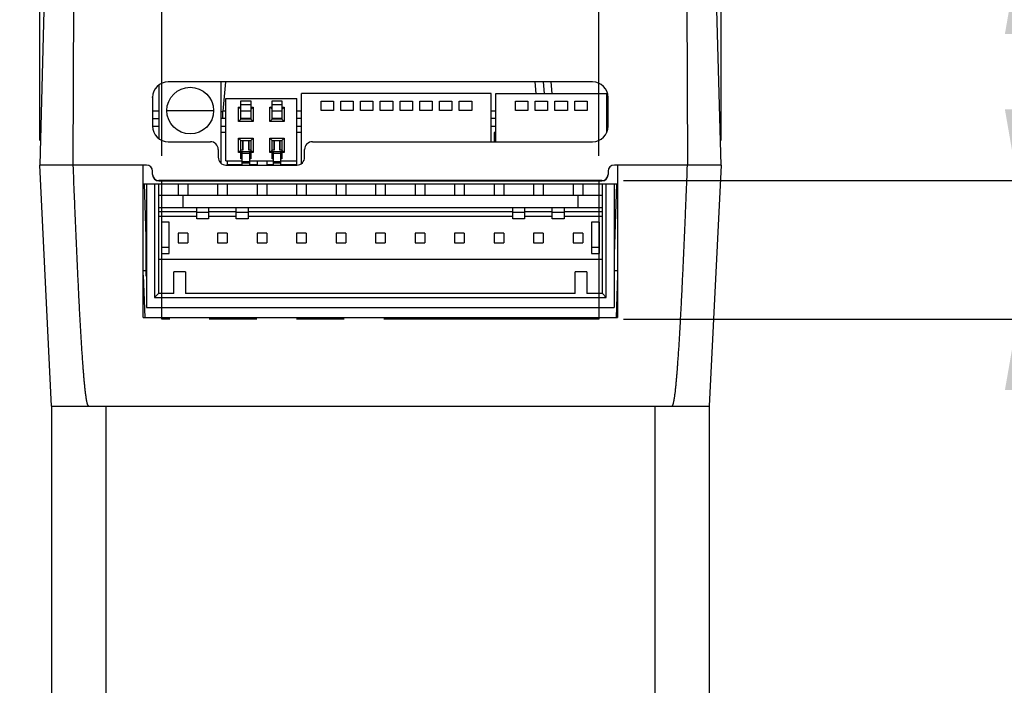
# Model space of a CAD drawing. Header units: inches. Extents: x 0 to 22, y 0 to 17.
# Tile 27 of 32: x 17 to 19.5, y 11.8 to 13.5. Entities that reach past the tile are written whole.
import ezdxf

# ---------------------------------------------------------------- set-up
doc = ezdxf.new("R2010")
doc.units = ezdxf.units.IN
doc.header["$LTSCALE"] = 1.21
doc.header["$MEASUREMENT"] = 0
doc.linetypes.add('PHANTOM', pattern=[0.8, 0.45, -0.05, 0.1, -0.05, 0.1, -0.05])
doc.layers.get('0').update_dxf_attribs({"linetype": 'CONTINUOUS'})
doc.layers.add('03___PRT_ALL_CURVES', color=7, linetype='CONTINUOUS')
doc.layers.add('DIMENSIONS', color=7, linetype='CONTINUOUS')
doc.styles.get("Standard").update_dxf_attribs({"font": 'txt', "width": 0.8})
doc.dimstyles.new('DIMSTYLE_1', dxfattribs={"dimtxt": 0.125, "dimasz": 0.18, "dimexe": 0.18, "dimexo": 0.0625, "dimgap": 0.09, "dimtad": 0, "dimtih": 1, "dimtoh": 1, "dimdec": 1, "dimdsep": 46, "dimtxsty": 'STANDARD', "dimblk": '_FILLED', "dimblk1": '_FILLED', "dimblk2": '_FILLED', "dimcen": 0.09, "dimadec": 0, "dimazin": 0, "dimtfac": 1, "dimtdec": 1, "dimtofl": 0, "dimtmove": 0, "dimatfit": 3, "dimldrblk": '_FILLED', "dimfxl": 1, "dimtolj": 1, "dimarcsym": 0})
doc.dimstyles.new('DIMSTYLE_5', dxfattribs={"dimtxt": 0.125, "dimasz": 0.18, "dimexe": 0.18, "dimexo": 0.0625, "dimgap": 0.09, "dimtad": 0, "dimtih": 1, "dimtoh": 1, "dimdec": 1, "dimdsep": 46, "dimtxsty": 'STANDARD', "dimblk": '_FILLED', "dimblk1": '_FILLED', "dimblk2": '_FILLED', "dimcen": 0.09, "dimadec": 0, "dimazin": 0, "dimtp": 0.1, "dimtm": 0.1, "dimtfac": 1, "dimtdec": 1, "dimtofl": 0, "dimtmove": 0, "dimatfit": 3, "dimldrblk": '_FILLED', "dimfxl": 1, "dimtolj": 1, "dimarcsym": 0})

# ---------------------------------------------------------------- blocks, each defined once
blk = doc.blocks.new('_FILLED')
at = {"color": 0, "linetype": 'BYBLOCK'}
blk.add_solid([(0, 0), (-1, 0.174), (-1, -0.174)], dxfattribs=at)
blk = doc.blocks.new('*D17')
at = {"layer": 'DIMENSIONS', "color": 2, "linetype": 'CONTINUOUS'}
for p, q in [((17.0649, 13.1814), (17.0649, 15.9087)), ((18.79, 13.1814), (18.79, 15.9087)), ((17.0649, 15.7837), (17.315, 15.7837)), ((18.79, 15.7837), (18.54, 15.7837))]:
    blk.add_line(p, q, dxfattribs=at)
at = {"layer": 'DIMENSIONS', "color": 2, "linetype": 'CONTINUOUS', "xscale": 0.18, "yscale": 0.18, "zscale": 0.18, "rotation": 180}
blk.add_blockref('_FILLED', (17.0649, 15.7837), dxfattribs=at)
at = {"layer": 'DIMENSIONS', "color": 2, "linetype": 'CONTINUOUS', "xscale": 0.18, "yscale": 0.18, "zscale": 0.18}
blk.add_blockref('_FILLED', (18.79, 15.7837), dxfattribs=at)
at = {"layer": 'DIMENSIONS', "color": 2, "linetype": 'CONTINUOUS', "insert": (17.9275, 15.8462), "char_height": 0.125, "width": 1.1, "attachment_point": 2, "line_spacing_factor": 0.9}
blk.add_mtext('43.9 [1.73]\\PMAX', dxfattribs=at)
blk = doc.blocks.new('*D19')
at = {"layer": 'DIMENSIONS', "color": 2, "linetype": 'CONTINUOUS'}
for p, q in [((17.3743, 13.1421), (17.3743, 15.1587)), ((18.4806, 13.1421), (18.4806, 15.1587)), ((17.3743, 15.0337), (17.0143, 15.0337)), ((18.4806, 15.0337), (18.8406, 15.0337))]:
    blk.add_line(p, q, dxfattribs=at)
at = {"layer": 'DIMENSIONS', "color": 2, "linetype": 'CONTINUOUS', "xscale": 0.18, "yscale": 0.18, "zscale": 0.18}
blk.add_blockref('_FILLED', (17.3743, 15.0337), dxfattribs=at)
at = {"layer": 'DIMENSIONS', "color": 2, "linetype": 'CONTINUOUS', "xscale": 0.18, "yscale": 0.18, "zscale": 0.18, "rotation": 180}
blk.add_blockref('_FILLED', (18.4806, 15.0337), dxfattribs=at)
at = {"layer": 'DIMENSIONS', "color": 2, "linetype": 'CONTINUOUS', "insert": (17.8275, 15.0962), "char_height": 0.125, "width": 0.9, "attachment_point": 2, "line_spacing_factor": 0.9}
blk.add_mtext('28.1\\P[1.11]\\PMATING\\PCONNECTOR', dxfattribs=at)
blk = doc.blocks.new('*D20')
at = {"layer": 'DIMENSIONS', "color": 2, "linetype": 'CONTINUOUS'}
for p, q in [((19.54, 13.0796), (19.54, 13.4396)), ((18.5431, 13.0796), (19.665, 13.0796)), ((18.5431, 12.7292), (19.665, 12.7292)), ((19.54, 12.7292), (19.54, 12.3578)), ((19.54, 12.3578), (19.6575, 12.3578))]:
    blk.add_line(p, q, dxfattribs=at)
at = {"layer": 'DIMENSIONS', "color": 2, "linetype": 'CONTINUOUS', "xscale": 0.18, "yscale": 0.18, "zscale": 0.18}
for p, rotation in [((19.54, 13.0796), 270), ((19.54, 12.7292), 90)]:
    blk.add_blockref('_FILLED', p, dxfattribs=dict(at, rotation=rotation))
at = {"layer": 'DIMENSIONS', "color": 2, "linetype": 'CONTINUOUS', "insert": (19.72, 12.4203), "char_height": 0.125, "width": 1.6, "attachment_point": 1, "line_spacing_factor": 0.9}
blk.add_mtext('8.9{\\Ftxt.shx;\\W1.000000;\\H0.125000; }[.35]\\PMATING CONNECTOR', dxfattribs=at)
blk = doc.blocks.new('*D21')
at = {"layer": 'DIMENSIONS', "color": 2, "linetype": 'CONTINUOUS'}
for p, q in [((19.54, 13.3551), (19.54, 13.9427)), ((19.54, 13.9427), (19.6575, 13.9427)), ((18.8199, 13.6307), (19.665, 13.6307)), ((19.54, 13.6307), (19.54, 13.3551)), ((19.54, 13.0796), (19.54, 13.3551)), ((18.5431, 13.0796), (19.665, 13.0796))]:
    blk.add_line(p, q, dxfattribs=at)
at = {"layer": 'DIMENSIONS', "color": 2, "linetype": 'CONTINUOUS', "xscale": 0.18, "yscale": 0.18, "zscale": 0.18}
for p, rotation in [((19.54, 13.6307), 90.000000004), ((19.54, 13.0796), 270.000000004)]:
    blk.add_blockref('_FILLED', p, dxfattribs=dict(at, rotation=rotation))
at = {"layer": 'DIMENSIONS', "color": 2, "linetype": 'CONTINUOUS', "insert": (19.72, 14.0052), "char_height": 0.125, "width": 0.825, "attachment_point": 1, "line_spacing_factor": 0.9}
blk.add_mtext('14{\\Ftxt.shx;\\W1.000000;\\H0.125000; }[.55]', dxfattribs=at)

msp = doc.modelspace()

# ---------------------------------------------------------------- linework, layer by layer
at = {"color": 7, "linetype": 'CONTINUOUS'}
for p, q in [((17.0778, 13.6116), (17.0649, 13.1189)), ((18.79, 13.1189), (18.7771, 13.6116)), ((17.1499, 13.1189), (17.1517, 13.5328)), ((18.7032, 13.5328), (18.705, 13.1189)), ((17.3673, 13.1854), (17.3673, 13.3222)), ((18.4647, 13.3296), (17.3902, 13.3296)), ((17.5248, 13.1229), (17.5248, 13.3296)), ((17.5352, 13.3296), (17.5287, 13.255)), ((18.3223, 13.3), (18.3197, 13.3296)), ((18.3393, 13.3296), (18.3419, 13.3)), ((18.359, 13.3296), (18.3615, 13.3)), ((17.3508, 13.2902), (17.3509, 13.2916)), ((17.3508, 13.2902), (17.3508, 13.2173)), ((17.5366, 13.1296), (17.5366, 13.287)), ((17.5366, 13.287), (17.716, 13.287)), ((17.716, 13.1296), (17.716, 13.287)), ((17.7279, 13.1229), (17.7279, 13.3)), ((18.2082, 13.3), (17.7279, 13.3)), ((18.2082, 13.178), (18.2082, 13.3)), ((18.22, 13.178), (18.22, 13.3)), ((18.22, 13.3), (18.5003, 13.3)), ((18.5003, 13.3), (18.5003, 13.2005)), ((18.5041, 13.2902), (18.5041, 13.2916)), ((18.5041, 13.2173), (18.5041, 13.2902)), ((17.5687, 13.2293), (17.5687, 13.2658)), ((17.5744, 13.2601), (17.5687, 13.2658)), ((17.5687, 13.2658), (17.5744, 13.2658)), ((17.5744, 13.2351), (17.5744, 13.2816)), ((17.5744, 13.2816), (17.5994, 13.2816)), ((17.5994, 13.2716), (17.5744, 13.2716)), ((17.5994, 13.2816), (17.5994, 13.2351)), ((17.5994, 13.2601), (17.6052, 13.2658)), ((17.5994, 13.2658), (17.6052, 13.2658)), ((17.6052, 13.2658), (17.6052, 13.2293)), ((17.6474, 13.2293), (17.6474, 13.2658)), ((17.6532, 13.2601), (17.6474, 13.2658)), ((17.6474, 13.2658), (17.6532, 13.2658)), ((17.6532, 13.2351), (17.6532, 13.2816)), ((17.6532, 13.2816), (17.6782, 13.2816)), ((17.6782, 13.2716), (17.6532, 13.2716)), ((17.6782, 13.2816), (17.6782, 13.2351)), ((17.6782, 13.2601), (17.6839, 13.2658)), ((17.6782, 13.2658), (17.6839, 13.2658)), ((17.6839, 13.2658), (17.6839, 13.2293)), ((17.7773, 13.2567), (17.7773, 13.2803)), ((17.7773, 13.2803), (17.8088, 13.2803)), ((17.8088, 13.2803), (17.8088, 13.2567)), ((17.8273, 13.2567), (17.8273, 13.2803)), ((17.8273, 13.2803), (17.8588, 13.2803)), ((17.8588, 13.2803), (17.8588, 13.2567)), ((17.8773, 13.2567), (17.8773, 13.2803)), ((17.8773, 13.2803), (17.9088, 13.2803)), ((17.9088, 13.2803), (17.9088, 13.2567)), ((17.9273, 13.2567), (17.9273, 13.2803)), ((17.9273, 13.2803), (17.9588, 13.2803)), ((17.9588, 13.2803), (17.9588, 13.2567)), ((17.9773, 13.2567), (17.9773, 13.2803)), ((17.9773, 13.2803), (18.0088, 13.2803)), ((18.0088, 13.2803), (18.0088, 13.2567)), ((18.0273, 13.2567), (18.0273, 13.2803)), ((18.0273, 13.2803), (18.0588, 13.2803)), ((18.0588, 13.2803), (18.0588, 13.2567)), ((18.0773, 13.2567), (18.0773, 13.2803)), ((18.0773, 13.2803), (18.1088, 13.2803)), ((18.1088, 13.2803), (18.1088, 13.2567)), ((18.1273, 13.2567), (18.1273, 13.2803)), ((18.1273, 13.2803), (18.1588, 13.2803)), ((18.1588, 13.2803), (18.1588, 13.2567)), ((18.2694, 13.2567), (18.2694, 13.2803)), ((18.2694, 13.2803), (18.3009, 13.2803)), ((18.3009, 13.2803), (18.3009, 13.2567)), ((18.3194, 13.2567), (18.3194, 13.2803)), ((18.3194, 13.2803), (18.3509, 13.2803)), ((18.3509, 13.2803), (18.3509, 13.2567)), ((18.3694, 13.2567), (18.3694, 13.2803)), ((18.3694, 13.2803), (18.4009, 13.2803)), ((18.4009, 13.2803), (18.4009, 13.2567)), ((18.4194, 13.2567), (18.4194, 13.2803)), ((18.4194, 13.2803), (18.4509, 13.2803)), ((18.4509, 13.2803), (18.4509, 13.2567)), ((17.3673, 13.255), (17.3508, 13.255)), ((17.3508, 13.237), (17.3673, 13.237)), ((17.387, 13.2567), (17.5051, 13.2567)), ((17.5366, 13.237), (17.5248, 13.237)), ((17.5287, 13.237), (17.5287, 13.255)), ((17.5366, 13.255), (17.5287, 13.255)), ((17.5994, 13.255), (17.5744, 13.255)), ((17.5994, 13.237), (17.5744, 13.237)), ((17.6782, 13.255), (17.6532, 13.255)), ((17.6782, 13.237), (17.6532, 13.237)), ((17.7279, 13.255), (17.716, 13.255)), ((17.7279, 13.237), (17.716, 13.237)), ((17.8088, 13.2567), (17.7773, 13.2567)), ((17.8588, 13.2567), (17.8273, 13.2567)), ((17.9088, 13.2567), (17.8773, 13.2567)), ((17.9588, 13.2567), (17.9273, 13.2567)), ((18.0088, 13.2567), (17.9773, 13.2567)), ((18.0588, 13.2567), (18.0273, 13.2567)), ((18.1088, 13.2567), (18.0773, 13.2567)), ((18.1588, 13.2567), (18.1273, 13.2567)), ((18.22, 13.255), (18.2082, 13.255)), ((18.22, 13.237), (18.2082, 13.237)), ((18.3009, 13.2567), (18.2694, 13.2567)), ((18.3509, 13.2567), (18.3194, 13.2567)), ((18.4009, 13.2567), (18.3694, 13.2567)), ((18.4509, 13.2567), (18.4194, 13.2567)), ((18.5041, 13.255), (18.5003, 13.255)), ((18.5003, 13.237), (18.5041, 13.237)), ((17.3508, 13.2174), (17.3673, 13.2174)), ((17.5248, 13.2174), (17.5366, 13.2174)), ((17.5744, 13.2351), (17.5687, 13.2293)), ((17.6052, 13.2293), (17.5687, 13.2293)), ((17.5994, 13.2351), (17.5744, 13.2351)), ((17.5994, 13.2351), (17.6052, 13.2293)), ((17.6532, 13.2351), (17.6474, 13.2293)), ((17.6839, 13.2293), (17.6474, 13.2293)), ((17.6782, 13.2351), (17.6532, 13.2351)), ((17.6782, 13.2351), (17.6839, 13.2293)), ((17.716, 13.2174), (17.7279, 13.2174)), ((18.2082, 13.2174), (18.22, 13.2174)), ((18.5003, 13.2174), (18.5041, 13.2174)), ((17.5366, 13.2017), (17.5248, 13.2017)), ((17.5687, 13.1507), (17.5687, 13.1872)), ((17.5744, 13.1814), (17.5687, 13.1872)), ((17.5687, 13.1872), (17.6052, 13.1872)), ((17.5994, 13.1814), (17.6052, 13.1872)), ((17.6052, 13.1872), (17.6052, 13.1507)), ((17.6474, 13.1507), (17.6474, 13.1872)), ((17.6532, 13.1814), (17.6474, 13.1872)), ((17.6474, 13.1872), (17.6839, 13.1872)), ((17.6782, 13.1814), (17.6839, 13.1872)), ((17.6839, 13.1872), (17.6839, 13.1507)), ((17.7279, 13.2017), (17.716, 13.2017)), ((18.2152, 13.2017), (18.2152, 13.178)), ((18.22, 13.2017), (18.2152, 13.2017)), ((17.3902, 13.178), (17.4972, 13.178)), ((17.5744, 13.1349), (17.5744, 13.1814)), ((17.5744, 13.1814), (17.5994, 13.1814)), ((17.5795, 13.1577), (17.5795, 13.1814)), ((17.5804, 13.1577), (17.5804, 13.1814)), ((17.5935, 13.1814), (17.5935, 13.1577)), ((17.5944, 13.1814), (17.5944, 13.1577)), ((17.5994, 13.1814), (17.5994, 13.1349)), ((17.6532, 13.1349), (17.6532, 13.1814)), ((17.6532, 13.1814), (17.6782, 13.1814)), ((17.6582, 13.1577), (17.6582, 13.1814)), ((17.6591, 13.1577), (17.6591, 13.1814)), ((17.6722, 13.1814), (17.6722, 13.1577)), ((17.6731, 13.1814), (17.6731, 13.1577)), ((17.6782, 13.1814), (17.6782, 13.1349)), ((17.7554, 13.178), (18.4647, 13.178)), ((17.5169, 13.1583), (17.5169, 13.1386)), ((17.5744, 13.1564), (17.5687, 13.1507)), ((17.5744, 13.1507), (17.5687, 13.1507)), ((17.5744, 13.1577), (17.5804, 13.1577)), ((17.5744, 13.1529), (17.5994, 13.1529)), ((17.5744, 13.1449), (17.5769, 13.1449)), ((17.5769, 13.1529), (17.5769, 13.119)), ((17.5969, 13.1479), (17.5769, 13.1479)), ((17.5935, 13.1577), (17.5994, 13.1577)), ((17.5969, 13.119), (17.5969, 13.1529)), ((17.5969, 13.1449), (17.5994, 13.1449)), ((17.5994, 13.1564), (17.6052, 13.1507)), ((17.6052, 13.1507), (17.5994, 13.1507)), ((17.6532, 13.1564), (17.6474, 13.1507)), ((17.6532, 13.1507), (17.6474, 13.1507)), ((17.6532, 13.1577), (17.6591, 13.1577)), ((17.6532, 13.1529), (17.6782, 13.1529)), ((17.6532, 13.1449), (17.6557, 13.1449)), ((17.6557, 13.1529), (17.6557, 13.119)), ((17.6757, 13.1479), (17.6557, 13.1479)), ((17.6722, 13.1577), (17.6782, 13.1577)), ((17.6757, 13.119), (17.6757, 13.1529)), ((17.6757, 13.1449), (17.6782, 13.1449)), ((17.6782, 13.1564), (17.6839, 13.1507)), ((17.6839, 13.1507), (17.6782, 13.1507)), ((17.7357, 13.1386), (17.7357, 13.1583)), ((17.0948, 12.5087), (17.0649, 13.1189)), ((17.3351, 13.1189), (17.0649, 13.1189)), ((17.3271, 12.7331), (17.3271, 13.1189)), ((17.5366, 13.1296), (17.5769, 13.1296)), ((17.5366, 13.1189), (17.716, 13.1189)), ((17.5397, 13.1296), (17.5397, 13.1189)), ((17.5769, 13.1193), (17.5397, 13.1193)), ((17.5769, 13.1349), (17.5744, 13.1349)), ((17.5769, 13.128), (17.5969, 13.128)), ((17.5969, 13.127), (17.5769, 13.127)), ((17.5969, 13.1235), (17.5769, 13.1235)), ((17.5769, 13.119), (17.5969, 13.119)), ((17.5994, 13.1349), (17.5969, 13.1349)), ((17.5969, 13.1296), (17.6557, 13.1296)), ((17.6152, 13.1193), (17.5969, 13.1193)), ((17.6152, 13.1296), (17.6152, 13.1189)), ((17.6397, 13.1296), (17.6397, 13.1189)), ((17.6557, 13.1193), (17.6397, 13.1193)), ((17.6557, 13.1349), (17.6532, 13.1349)), ((17.6557, 13.128), (17.6757, 13.128)), ((17.6757, 13.127), (17.6557, 13.127)), ((17.6757, 13.1235), (17.6557, 13.1235)), ((17.6557, 13.119), (17.6757, 13.119)), ((17.6782, 13.1349), (17.6757, 13.1349)), ((17.6757, 13.1296), (17.716, 13.1296)), ((17.7152, 13.1193), (17.6757, 13.1193)), ((17.7152, 13.1296), (17.7152, 13.1189)), ((18.79, 13.1189), (18.5199, 13.1189)), ((18.5279, 13.1189), (18.5279, 12.7331)), ((18.79, 13.1189), (18.7601, 12.5087)), ((17.3508, 13.0953), (17.3508, 13.1032)), ((18.5041, 13.1032), (18.5041, 13.0953)), ((17.3271, 13.0717), (18.5279, 13.0717)), ((17.3292, 13.0717), (17.3349, 12.9099)), ((17.3355, 13.0717), (17.3355, 12.7587)), ((17.3555, 13.0717), (17.3555, 12.7837)), ((17.3655, 13.0717), (17.3655, 12.7937)), ((17.3666, 13.0785), (17.3666, 13.0796)), ((18.4884, 13.0796), (17.3666, 13.0796)), ((18.4884, 13.0785), (17.3666, 13.0785)), ((17.4152, 13.0717), (17.4152, 13.0417)), ((17.4397, 13.0717), (17.4397, 13.0417)), ((17.5152, 13.0717), (17.5152, 13.0417)), ((17.5397, 13.0717), (17.5397, 13.0417)), ((17.6152, 13.0717), (17.6152, 13.0417)), ((17.6397, 13.0717), (17.6397, 13.0417)), ((17.7152, 13.0717), (17.7152, 13.0417)), ((17.7397, 13.0717), (17.7397, 13.0417)), ((17.8152, 13.0717), (17.8152, 13.0417)), ((17.8397, 13.0717), (17.8397, 13.0417)), ((17.9152, 13.0717), (17.9152, 13.0417)), ((17.9397, 13.0717), (17.9397, 13.0417)), ((18.0152, 13.0717), (18.0152, 13.0417)), ((18.0397, 13.0717), (18.0397, 13.0417)), ((18.1152, 13.0717), (18.1152, 13.0417)), ((18.1397, 13.0717), (18.1397, 13.0417)), ((18.2152, 13.0717), (18.2152, 13.0417)), ((18.2397, 13.0717), (18.2397, 13.0417)), ((18.3152, 13.0717), (18.3152, 13.0417)), ((18.3397, 13.0717), (18.3397, 13.0417)), ((18.4152, 13.0717), (18.4152, 13.0417)), ((18.4397, 13.0717), (18.4397, 13.0417)), ((18.4884, 13.0796), (18.4884, 13.0785)), ((18.4895, 12.7937), (18.4895, 13.0717)), ((18.4995, 12.7837), (18.4995, 13.0717)), ((18.5195, 13.0717), (18.5195, 12.7587)), ((18.5257, 13.0717), (18.5195, 12.8927)), ((18.4895, 13.0417), (17.3655, 13.0417)), ((17.4275, 13.0417), (17.4275, 13.0117)), ((18.4275, 13.0417), (18.4275, 13.0117)), ((17.3349, 12.9471), (17.3349, 12.9908)), ((17.3355, 12.9908), (17.3349, 12.9908)), ((17.3655, 13.0117), (18.4895, 13.0117)), ((17.3655, 13.0017), (17.4625, 13.0017)), ((17.3655, 12.9897), (17.4625, 12.9897)), ((17.4625, 12.9827), (17.4625, 13.0117)), ((17.4925, 12.9987), (17.4625, 12.9987)), ((17.4925, 13.0117), (17.4925, 12.9827)), ((17.4925, 13.0017), (17.5625, 13.0017)), ((17.4925, 12.9897), (17.5625, 12.9897)), ((17.5625, 12.9827), (17.5625, 13.0117)), ((17.5925, 12.9987), (17.5625, 12.9987)), ((17.5925, 13.0117), (17.5925, 12.9827)), ((17.5925, 13.0017), (18.2625, 13.0017)), ((17.5925, 12.9897), (18.2625, 12.9897)), ((18.2625, 12.9827), (18.2625, 13.0117)), ((18.2925, 12.9987), (18.2625, 12.9987)), ((18.2925, 13.0117), (18.2925, 12.9827)), ((18.2925, 13.0017), (18.3625, 13.0017)), ((18.2925, 12.9897), (18.3625, 12.9897)), ((18.3625, 12.9827), (18.3625, 13.0117)), ((18.3925, 12.9987), (18.3625, 12.9987)), ((18.3925, 13.0117), (18.3925, 12.9827)), ((18.3925, 13.0017), (18.4895, 13.0017)), ((18.3925, 12.9897), (18.4895, 12.9897)), ((17.3349, 12.9735), (17.3355, 12.9735)), ((17.373, 12.9747), (17.373, 12.8947)), ((17.393, 12.9747), (17.373, 12.9747)), ((17.393, 12.8947), (17.393, 12.9747)), ((17.4925, 12.9827), (17.4625, 12.9827)), ((17.5925, 12.9827), (17.5625, 12.9827)), ((18.2925, 12.9827), (18.2625, 12.9827)), ((18.3925, 12.9827), (18.3625, 12.9827)), ((18.462, 12.9747), (18.462, 12.8947)), ((18.482, 12.9747), (18.462, 12.9747)), ((18.482, 12.8947), (18.482, 12.9747)), ((17.3349, 12.9615), (17.3355, 12.9615)), ((17.3349, 12.9471), (17.3355, 12.9471)), ((17.3349, 12.8872), (17.3349, 12.9432)), ((17.3349, 12.9432), (17.3355, 12.9432)), ((17.4152, 12.9469), (17.4152, 12.9224)), ((17.4397, 12.9469), (17.4152, 12.9469)), ((17.4397, 12.9469), (17.4397, 12.9224)), ((17.5152, 12.9469), (17.5152, 12.9224)), ((17.5397, 12.9469), (17.5152, 12.9469)), ((17.5397, 12.9469), (17.5397, 12.9224)), ((17.6152, 12.9469), (17.6152, 12.9224)), ((17.6397, 12.9469), (17.6152, 12.9469)), ((17.6397, 12.9469), (17.6397, 12.9224)), ((17.7152, 12.9469), (17.7152, 12.9224)), ((17.7397, 12.9469), (17.7152, 12.9469)), ((17.7397, 12.9469), (17.7397, 12.9224)), ((17.8152, 12.9469), (17.8152, 12.9224)), ((17.8397, 12.9469), (17.8152, 12.9469)), ((17.8397, 12.9469), (17.8397, 12.9224)), ((17.9152, 12.9469), (17.9152, 12.9224)), ((17.9397, 12.9469), (17.9152, 12.9469)), ((17.9397, 12.9469), (17.9397, 12.9224)), ((18.0152, 12.9469), (18.0152, 12.9224)), ((18.0397, 12.9469), (18.0152, 12.9469)), ((18.0397, 12.9469), (18.0397, 12.9224)), ((18.1152, 12.9469), (18.1152, 12.9224)), ((18.1397, 12.9469), (18.1152, 12.9469)), ((18.1397, 12.9469), (18.1397, 12.9224)), ((18.2152, 12.9469), (18.2152, 12.9224)), ((18.2397, 12.9469), (18.2152, 12.9469)), ((18.2397, 12.9469), (18.2397, 12.9224)), ((18.3152, 12.9469), (18.3152, 12.9224)), ((18.3397, 12.9469), (18.3152, 12.9469)), ((18.3397, 12.9469), (18.3397, 12.9224)), ((18.4152, 12.9469), (18.4152, 12.9224)), ((18.4397, 12.9469), (18.4152, 12.9469)), ((18.4397, 12.9469), (18.4397, 12.9224)), ((17.3349, 12.9289), (17.3355, 12.9289)), ((17.3349, 12.9218), (17.3355, 12.9218)), ((17.4152, 12.9224), (17.4397, 12.9224)), ((17.5152, 12.9224), (17.5397, 12.9224)), ((17.6152, 12.9224), (17.6397, 12.9224)), ((17.7152, 12.9224), (17.7397, 12.9224)), ((17.8152, 12.9224), (17.8397, 12.9224)), ((17.9152, 12.9224), (17.9397, 12.9224)), ((18.0152, 12.9224), (18.0397, 12.9224)), ((18.1152, 12.9224), (18.1397, 12.9224)), ((18.2152, 12.9224), (18.2397, 12.9224)), ((18.3152, 12.9224), (18.3397, 12.9224)), ((18.4152, 12.9224), (18.4397, 12.9224)), ((17.3349, 12.9085), (17.3355, 12.9085)), ((17.3349, 12.9015), (17.3355, 12.9015)), ((17.393, 12.9103), (17.373, 12.9103)), ((17.373, 12.8947), (17.393, 12.8947)), ((18.482, 12.9103), (18.462, 12.9103)), ((18.462, 12.8947), (18.482, 12.8947)), ((17.3355, 12.8872), (17.3349, 12.8872)), ((17.3349, 12.8379), (17.3349, 12.8863)), ((17.3349, 12.8863), (17.3355, 12.8863)), ((17.3349, 12.87), (17.3355, 12.87)), ((17.3349, 12.8687), (17.3355, 12.8687)), ((18.4895, 12.8797), (17.3655, 12.8797)), ((17.3349, 12.8512), (17.3271, 12.8512)), ((17.3271, 12.8398), (17.3308, 12.7331)), ((17.3355, 12.8555), (17.3349, 12.8555)), ((17.3349, 12.8542), (17.3355, 12.8542)), ((17.4045, 12.7937), (17.4045, 12.8487)), ((17.4345, 12.8487), (17.4045, 12.8487)), ((17.4345, 12.8487), (17.4345, 12.7937)), ((18.4205, 12.7937), (18.4205, 12.8487)), ((18.4505, 12.8487), (18.4205, 12.8487)), ((18.4505, 12.8487), (18.4505, 12.7937)), ((18.5279, 12.8512), (18.5195, 12.8512)), ((18.5279, 12.8398), (18.5241, 12.7331)), ((17.3349, 12.8379), (17.3355, 12.8379)), ((17.3655, 12.7937), (17.3555, 12.7837)), ((17.4045, 12.7937), (17.3655, 12.7937)), ((18.4205, 12.7937), (17.4345, 12.7937)), ((18.4895, 12.7937), (18.4505, 12.7937)), ((18.4995, 12.7837), (18.4895, 12.7937)), ((17.3555, 12.7837), (18.4995, 12.7837)), ((17.3355, 12.7587), (18.5195, 12.7587)), ((17.3271, 12.7331), (18.5279, 12.7331)), ((17.0948, 12.5087), (17.0948, 10.989)), ((17.0948, 12.5087), (18.7601, 12.5087)), ((17.2326, 12.5087), (17.2326, 10.989)), ((18.6223, 12.5087), (18.6223, 10.989)), ((18.7601, 12.5087), (18.7601, 10.989))]:
    msp.add_line(p, q, dxfattribs=at)
msp.add_circle((17.446, 13.2567), 0.0591, dxfattribs=at)
for centre, radius, start, end in [((17.3902, 13.2902), 0.0394, 90, 180), ((18.4647, 13.2902), 0.0394, 0, 90), ((17.511, 13.4565), 0.2023, 273.8907, 275.0036), ((17.3902, 13.2173), 0.0394, 180.011, 270.0109), ((18.4647, 13.2173), 0.0394, 269.9891, 359.989), ((17.4972, 13.1583), 0.0197, 0.0109, 90.0109), ((17.7554, 13.1583), 0.0197, 89.9891, 179.9891), ((17.5366, 13.1386), 0.0197, 180.0009, 270.0102), ((17.7161, 13.1386), 0.0197, 269.9891, 359.9891), ((17.3351, 13.1032), 0.0157, 0, 90), ((18.5199, 13.1032), 0.0157, 90, 180), ((17.3666, 13.0953), 0.0157, 180.0109, 270.0109), ((17.3666, 13.0943), 0.0157, 180.0109, 270.0109), ((18.4884, 13.0953), 0.0157, 269.9891, 359.9891), ((18.4884, 13.0943), 0.0157, 269.9891, 359.9891)]:
    msp.add_arc(centre, radius, start, end, dxfattribs=at)
for points, knots in [([(17.1893, 12.5087), (17.1892, 12.5087), (17.189, 12.5087), (17.1886, 12.5089), (17.1882, 12.5092), (17.1879, 12.5097), (17.1875, 12.5102), (17.1873, 12.5107), (17.1869, 12.5115), (17.1866, 12.5124), (17.1862, 12.5135), (17.1857, 12.515), (17.1852, 12.517), (17.1847, 12.5193), (17.184, 12.5224), (17.1833, 12.5264), (17.1826, 12.5311), (17.1819, 12.5358), (17.1813, 12.5406), (17.1807, 12.5453), (17.1801, 12.5501), (17.1794, 12.5564), (17.1786, 12.5644), (17.1777, 12.5739), (17.1769, 12.5834), (17.1761, 12.593), (17.1753, 12.6025), (17.1746, 12.6121), (17.1737, 12.6248), (17.1726, 12.6407), (17.1714, 12.6598), (17.1702, 12.6789), (17.1691, 12.6981), (17.168, 12.7172), (17.1669, 12.7363), (17.1659, 12.7554), (17.1646, 12.7809), (17.163, 12.8128), (17.1612, 12.8511), (17.1595, 12.8893), (17.1578, 12.9276), (17.1561, 12.9659), (17.1545, 13.0041), (17.1524, 13.0551), (17.1509, 13.0934), (17.1499, 13.1189)], [0, 0, 0, 0, 0.000489, 0.000978, 0.001952, 0.002929, 0.003905, 0.004882, 0.005859, 0.007812, 0.009765, 0.011718, 0.015624, 0.019531, 0.023437, 0.03125, 0.039062, 0.046875, 0.054687, 0.0625, 0.070312, 0.078125, 0.09375, 0.109375, 0.125, 0.140625, 0.15625, 0.171875, 0.1875, 0.21875, 0.25, 0.28125, 0.3125, 0.34375, 0.375, 0.40625, 0.4375, 0.5, 0.5625, 0.625, 0.6875, 0.75, 0.8125, 0.875, 1, 1, 1, 1]), ([(18.6657, 12.5087), (18.6658, 12.5087), (18.666, 12.5087), (18.6663, 12.5089), (18.6667, 12.5092), (18.6671, 12.5097), (18.6674, 12.5102), (18.6677, 12.5107), (18.668, 12.5115), (18.6684, 12.5124), (18.6688, 12.5135), (18.6692, 12.515), (18.6697, 12.517), (18.6703, 12.5193), (18.6709, 12.5224), (18.6716, 12.5264), (18.6724, 12.5311), (18.673, 12.5358), (18.6737, 12.5406), (18.6743, 12.5453), (18.6748, 12.5501), (18.6755, 12.5564), (18.6763, 12.5644), (18.6772, 12.5739), (18.678, 12.5834), (18.6788, 12.593), (18.6796, 12.6025), (18.6803, 12.6121), (18.6812, 12.6248), (18.6823, 12.6407), (18.6836, 12.6598), (18.6847, 12.6789), (18.6859, 12.6981), (18.687, 12.7172), (18.688, 12.7363), (18.689, 12.7554), (18.6903, 12.7809), (18.6919, 12.8128), (18.6937, 12.8511), (18.6955, 12.8893), (18.6971, 12.9276), (18.6988, 12.9659), (18.7004, 13.0041), (18.7025, 13.0551), (18.704, 13.0934), (18.705, 13.1189)], [0, 0, 0, 0, 0.000489, 0.000977, 0.001952, 0.002929, 0.003905, 0.004882, 0.005859, 0.007812, 0.009765, 0.011718, 0.015624, 0.019531, 0.023437, 0.03125, 0.039062, 0.046875, 0.054687, 0.0625, 0.070312, 0.078125, 0.09375, 0.109375, 0.125, 0.140625, 0.15625, 0.171875, 0.1875, 0.21875, 0.25, 0.28125, 0.3125, 0.34375, 0.375, 0.40625, 0.4375, 0.5, 0.5625, 0.625, 0.6875, 0.75, 0.8125, 0.875, 1, 1, 1, 1])]:
    msp.add_open_spline(points, degree=3, knots=knots, dxfattribs=at)
at = {"layer": '03___PRT_ALL_CURVES', "color": 4, "linetype": 'PHANTOM'}
for p, q in [((17.3743, 12.7292), (17.3743, 13.0796)), ((18.4806, 13.0796), (17.3743, 13.0796)), ((18.4806, 13.0796), (18.4806, 12.7292)), ((18.4806, 12.7292), (17.3743, 12.7292))]:
    msp.add_line(p, q, dxfattribs=at)

# ---------------------------------------------------------------- dimensions: what is measured, and where the dimension line sits
at = {"layer": 'DIMENSIONS', "color": 2, "linetype": 'CONTINUOUS'}
for base, p1, p2, angle, text, dimstyle, picture, middle in [((17.0649, 15.7837), (18.79, 13.1814), (17.0649, 13.1814), 180, '43.9 [1.73]\\PMAX', 'DIMSTYLE_5', '*D17', (17.3775, 15.6744)), ((19.54, 13.0796), (18.5431, 12.7292), (18.5431, 13.0796), 90, '<>\\PMATING CONNECTOR', 'DIMSTYLE_1', '*D20', (20.52, 12.2484))]:
    dim = msp.add_linear_dim(base=base, p1=p1, p2=p2, angle=angle, text=text, dimstyle=dimstyle, dxfattribs=at)
    dim.commit()
    dim.dimension.update_dxf_attribs({"geometry": picture, "text_midpoint": middle, "dimtype": 160})
dim = msp.add_linear_dim(base=(18.4806, 15.0337), p1=(17.3743, 13.1421), p2=(18.4806, 13.1421), text='<>\\PMATING\\PCONNECTOR', dimstyle='DIMSTYLE_1', dxfattribs=at)
dim.commit()
dim.dimension.update_dxf_attribs({"geometry": '*D19', "text_midpoint": (17.6025, 14.7369), "dimtype": 160})
dim = msp.add_linear_dim(base=(19.54, 13.0796), p1=(18.8199, 13.6307), p2=(18.5431, 13.0796), angle=270, dimstyle='DIMSTYLE_1', dxfattribs=at)
dim.commit()
dim.dimension.update_dxf_attribs({"geometry": '*D21', "text_midpoint": (20.1325, 13.9427), "dimtype": 160})

doc.saveas('drawing.dxf')
